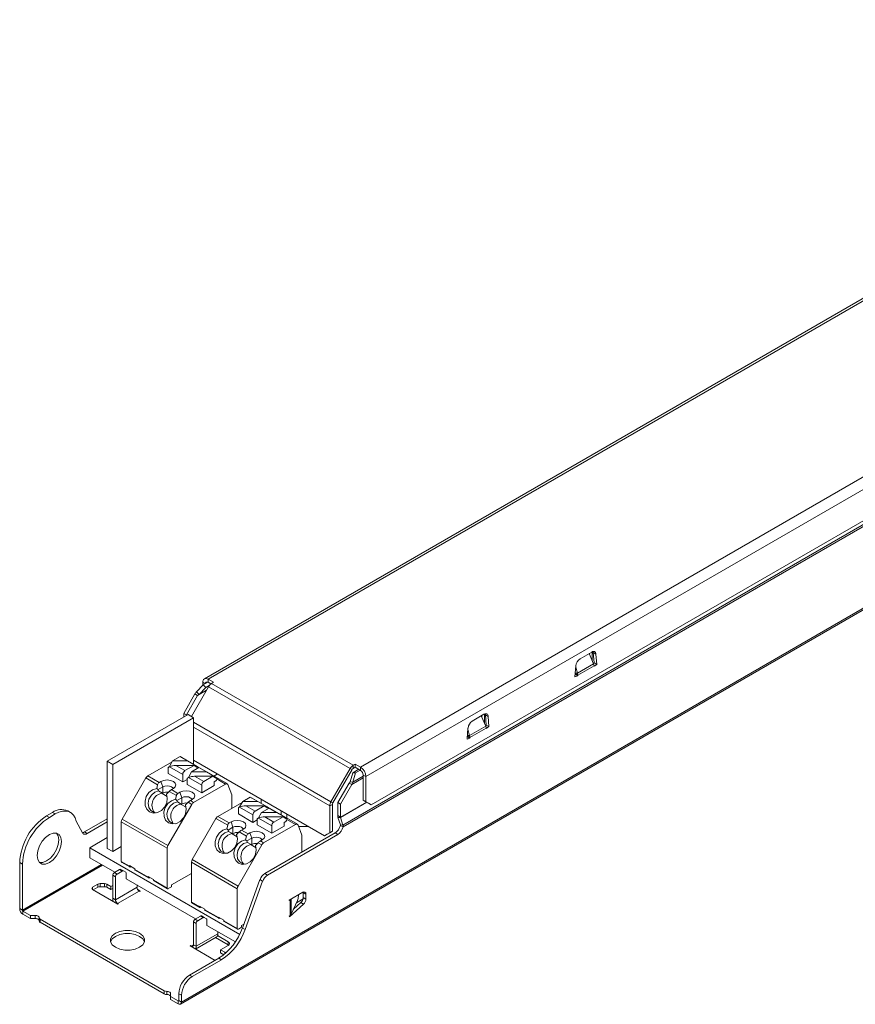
# Model space of a CAD drawing. Header units: millimetres. Extents: x -7 to 212, y -263 to -127.
# Tile 1 of 2: x -7 to 102, y -263 to -133. Entities that reach past the tile are written whole.
import ezdxf

# ---------------------------------------------------------------- set-up
doc = ezdxf.new("R2010")
doc.units = ezdxf.units.MM

msp = doc.modelspace()

# ---------------------------------------------------------------- linework, layer by layer
at = {"color": 7, "linetype": 'Continuous', "lineweight": 15}
for p, q in [((166.6, -133.46), (16.91, -219.87)), ((167.1, -133.51), (17.41, -219.92)), ((187.09, -145.05), (37.4, -231.46)), ((187.8, -146.27), (38.11, -232.69)), ((13.78, -262.51), (211.77, -148.22)), ((211.9, -147.94), (13.91, -262.24)), ((35.08, -239.05), (190.65, -149.24)), ((35.1, -239.28), (190.71, -149.45)), ((38.81, -236.39), (187.09, -150.79)), ((66.19, -217.24), (67.72, -216.36)), ((67.37, -216.56), (67.97, -217.9)), ((67.43, -216.52), (67.43, -216.69)), ((67.78, -216.32), (67.78, -217.48)), ((68.28, -216.63), (67.93, -216.43)), ((67.93, -216.43), (68.03, -217.77)), ((68.28, -216.63), (68.39, -217.98)), ((65.84, -219.14), (67.97, -217.9)), ((67.94, -217.83), (68.03, -217.77)), ((68.39, -217.98), (68.03, -217.77)), ((68.03, -218.22), (68.39, -217.98)), ((65.52, -219.63), (65.63, -218.16)), ((65.84, -219.14), (65.52, -219.15)), ((65.88, -219.4), (65.53, -219.19)), ((65.88, -219.46), (65.55, -219.27)), ((65.84, -219.14), (65.62, -218.36)), ((65.88, -219.4), (68.03, -218.16)), ((65.88, -219.46), (65.88, -219.4)), ((68.03, -218.16), (68.03, -218.22)), ((15.89, -221.57), (16.77, -220.67)), ((16.7, -220.74), (16.7, -220.33)), ((16.77, -220.67), (17.38, -220.32)), ((16.77, -220.67), (17.1, -221.02)), ((17.41, -219.92), (18.11, -220.33)), ((17.41, -220.33), (17.41, -219.92)), ((17.41, -220.33), (17.77, -220.54)), ((17.86, -220.48), (18.11, -220.33)), ((17.86, -220.48), (36.43, -231.2)), ((65.52, -219.63), (65.88, -219.46)), ((14.2, -224.41), (15.68, -221.85)), ((15.21, -224.8), (17.46, -220.9)), ((15.68, -221.85), (16.03, -222.05)), ((15.89, -221.57), (16.21, -221.92)), ((16.03, -222.05), (16.21, -221.92)), ((16.21, -221.92), (17.1, -221.02)), ((17.1, -221.02), (17.56, -220.75)), ((17.46, -220.9), (36.03, -231.63)), ((14.56, -224.61), (16.03, -222.05)), ((14.79, -224.56), (4.18, -230.68)), ((14.2, -224.41), (14.56, -224.61)), ((14.2, -224.9), (14.2, -224.41)), ((15.49, -224.97), (14.79, -224.56)), ((52.05, -225.4), (53.57, -224.52)), ((53.64, -224.49), (53.64, -225.64)), ((54.14, -224.79), (53.78, -224.59)), ((53.78, -224.59), (53.89, -225.94)), ((15.49, -224.97), (4.89, -231.09)), ((14.56, -224.69), (14.56, -224.61)), ((15.49, -231.08), (15.49, -224.97)), ((53.23, -224.72), (53.83, -226.07)), ((53.29, -224.69), (53.29, -224.85)), ((54.14, -224.79), (54.24, -226.14)), ((51.38, -227.79), (51.49, -226.32)), ((51.69, -227.3), (51.47, -226.53)), ((51.69, -227.3), (53.83, -226.07)), ((51.74, -227.56), (53.89, -226.32)), ((53.8, -226), (53.89, -225.94)), ((54.24, -226.14), (53.89, -225.94)), ((53.89, -226.38), (54.24, -226.14)), ((53.89, -226.32), (53.89, -226.38)), ((51.69, -227.3), (51.38, -227.31)), ((51.38, -227.79), (51.73, -227.63)), ((51.74, -227.56), (51.39, -227.36)), ((51.73, -227.63), (51.41, -227.44)), ((51.73, -227.63), (51.74, -227.56)), ((4.89, -231.09), (4.18, -230.68)), ((4.18, -230.68), (4.18, -242.12)), ((9.49, -232.6), (12.68, -230.76)), ((12.74, -230.64), (12.34, -231.36)), ((13.73, -230.07), (12.74, -230.64)), ((12.74, -230.64), (14.71, -230.64)), ((13.73, -230.07), (14.71, -230.64)), ((19.93, -233.64), (13.92, -230.17)), ((15.96, -231.36), (14.71, -230.64)), ((32.65, -240.46), (15.49, -230.55)), ((36.43, -231.2), (36.69, -231.06)), ((36.69, -231.06), (37.4, -231.46)), ((36.69, -231.06), (36.69, -231.46)), ((4.89, -231.09), (4.89, -242.52)), ((12.34, -231.36), (12.17, -231.46)), ((12.17, -232.28), (12.17, -231.46)), ((12.17, -231.46), (12.2, -231.48)), ((14.08, -233.38), (12.17, -232.28)), ((12.2, -231.48), (12.34, -231.39)), ((12.34, -231.36), (12.39, -231.36)), ((14.08, -232.4), (12.34, -231.39)), ((13.17, -231.22), (14.37, -231.91)), ((13.17, -231.22), (15.56, -231.22)), ((14.37, -231.91), (15.56, -231.22)), ((15.22, -232.07), (14.82, -232.79)), ((16.2, -231.5), (15.22, -232.07)), ((15.22, -232.07), (17.19, -232.07)), ((15.56, -231.22), (15.96, -231.48)), ((15.78, -231.36), (15.96, -231.36)), ((16.06, -231.42), (15.96, -231.36)), ((15.96, -231.48), (16.06, -231.42)), ((16.06, -231.42), (16.06, -231.59)), ((16.2, -231.5), (17.19, -232.07)), ((18.44, -232.79), (17.19, -232.07)), ((33.52, -235.98), (36.03, -231.63)), ((33.77, -236.12), (36.28, -231.77)), ((36.28, -231.77), (36.03, -231.63)), ((36.39, -232.18), (36.05, -233.39)), ((36.72, -232.2), (36.38, -233.41)), ((36.39, -232.18), (37.16, -231.73)), ((36.72, -232.2), (36.39, -232.18)), ((36.43, -231.61), (36.43, -231.2)), ((36.43, -231.61), (36.69, -231.46)), ((36.69, -231.46), (37.4, -231.87)), ((36.72, -232.2), (37.34, -231.84)), ((37.4, -231.87), (37.4, -231.46)), ((9.24, -232.87), (6.13, -238.26)), ((10.78, -233.75), (9.24, -232.87)), ((10.98, -233.46), (9.49, -232.6)), ((11.22, -233.32), (10.98, -233.46)), ((11.22, -233.32), (11.47, -234.03)), ((14.08, -233.38), (14.08, -232.4)), ((14.65, -233.05), (14.08, -233.38)), ((14.82, -232.79), (14.65, -232.89)), ((14.65, -233.71), (14.65, -232.89)), ((14.65, -232.89), (14.68, -232.91)), ((14.68, -232.91), (14.81, -232.82)), ((16.56, -233.83), (14.81, -232.82)), ((14.82, -232.79), (14.86, -232.79)), ((15.64, -232.65), (16.84, -233.34)), ((15.64, -232.65), (18.04, -232.65)), ((16.84, -233.34), (18.04, -232.65)), ((18.04, -232.65), (18.44, -232.91)), ((18.61, -232.35), (18.16, -232.62)), ((18.18, -233.38), (18.4, -233.26)), ((18.18, -233.38), (18.18, -233.87)), ((18.26, -232.79), (18.44, -232.79)), ((18.54, -232.85), (18.44, -232.79)), ((18.44, -232.91), (18.54, -232.85)), ((18.54, -232.85), (18.54, -233.01)), ((35.89, -233.53), (34.41, -236.09)), ((36.05, -233.39), (35.89, -233.53)), ((35.89, -233.53), (36.24, -233.73)), ((36.38, -233.41), (36.05, -233.39)), ((37.75, -232.48), (37.75, -235.78)), ((37.75, -232.48), (38.11, -232.69)), ((38.11, -232.69), (38.11, -235.98)), ((10.66, -234.24), (10.78, -233.75)), ((10.84, -234.4), (11.47, -234.03)), ((10.9, -234.57), (11.4, -234.86)), ((11.47, -234.85), (11.38, -234.9)), ((11.38, -234.9), (11.4, -234.86)), ((11.38, -234.9), (12.03, -235.28)), ((11.47, -234.03), (11.47, -234.85)), ((12.3, -234.63), (11.94, -234.98)), ((13.25, -235.18), (12.3, -234.63)), ((12.85, -234.26), (12.6, -234.4)), ((12.6, -234.4), (13.45, -234.89)), ((13.45, -234.89), (13.69, -234.75)), ((13.69, -234.75), (13.94, -235.46)), ((16.56, -234.81), (14.65, -233.71)), ((19.68, -233.66), (15.5, -236.07)), ((16.56, -234.81), (16.56, -233.83)), ((18.18, -233.87), (16.56, -234.81)), ((20.52, -235.06), (20.01, -233.74)), ((36.24, -233.73), (34.76, -236.29)), ((13.25, -235.18), (13.13, -235.66)), ((13.94, -235.46), (13.31, -235.83)), ((13.88, -236.29), (13.38, -236)), ((13.94, -235.46), (13.94, -236.28)), ((14.78, -236.06), (14.42, -236.41)), ((15.25, -236.34), (14.78, -236.06)), ((15.32, -235.69), (15.08, -235.83)), ((15.08, -235.83), (15.5, -236.07)), ((18.68, -237.91), (21.87, -236.07)), ((20.52, -236.85), (20.52, -235.06)), ((21.94, -235.95), (21.54, -236.67)), ((22.92, -235.38), (21.94, -235.95)), ((21.94, -235.95), (23.91, -235.95)), ((22.92, -235.38), (23.91, -235.95)), ((29.12, -238.94), (23.11, -235.47)), ((25.16, -236.67), (23.91, -235.95)), ((24.35, -236.19), (24.35, -235.66)), ((24.35, -235.67), (24.35, -235.74)), ((33.77, -236.12), (33.52, -235.98)), ((34.41, -236.09), (34.76, -236.29)), ((34.41, -236.09), (34.41, -237.81)), ((38.11, -235.98), (37.75, -235.78)), ((38.46, -236.19), (37.75, -235.78)), ((38.81, -236.39), (38.11, -235.98)), ((38.81, -236.39), (38.46, -236.19)), ((-3.78, -237.83), (-3, -237.38)), ((-2.65, -237.59), (-3, -237.38)), ((-0.65, -237.39), (-1, -237.19)), ((12.14, -241.73), (15.25, -236.34)), ((13.94, -236.28), (13.85, -236.33)), ((13.88, -236.29), (13.85, -236.33)), ((13.85, -236.33), (14.51, -236.71)), ((21.54, -236.67), (21.37, -236.77)), ((21.37, -237.59), (21.37, -236.77)), ((21.37, -236.77), (21.4, -236.79)), ((21.4, -236.79), (21.53, -236.7)), ((23.28, -237.71), (21.53, -236.7)), ((21.54, -236.67), (21.58, -236.67)), ((22.36, -236.53), (23.56, -237.22)), ((22.36, -236.53), (24.76, -236.53)), ((23.56, -237.22), (24.76, -236.53)), ((24.41, -237.38), (24.01, -238.1)), ((25.4, -236.81), (24.41, -237.38)), ((24.41, -237.38), (26.38, -237.38)), ((24.76, -236.53), (25.16, -236.79)), ((24.98, -236.67), (25.16, -236.67)), ((25.26, -236.73), (25.16, -236.67)), ((25.16, -236.79), (25.26, -236.73)), ((25.26, -236.73), (25.26, -236.89)), ((25.4, -236.81), (26.38, -237.38)), ((27.63, -238.1), (26.38, -237.38)), ((26.97, -237.18), (26.97, -237.7)), ((33.71, -236.33), (33.36, -236.54)), ((33.36, -240.05), (33.36, -236.54)), ((33.71, -239.84), (33.71, -236.33)), ((34.76, -236.29), (34.76, -238.01)), ((-3.78, -237.83), (-3.42, -238.04)), ((-3.42, -238.04), (-2.65, -237.59)), ((0.11, -238.54), (0.91, -240.05)), ((1.2, -239.95), (4.18, -238.23)), ((1.55, -240.15), (4.18, -238.64)), ((6.02, -243.83), (6.02, -238.61)), ((6.02, -238.61), (12.03, -242.08)), ((6.13, -238.26), (12.14, -241.73)), ((18.43, -238.17), (15.32, -243.57)), ((19.97, -239.06), (18.43, -238.17)), ((20.17, -238.77), (18.68, -237.91)), ((20.41, -238.63), (20.17, -238.77)), ((20.41, -238.63), (20.66, -239.34)), ((23.28, -238.69), (21.37, -237.59)), ((23.28, -238.69), (23.28, -237.71)), ((23.84, -238.36), (23.28, -238.69)), ((24.01, -238.1), (23.84, -238.2)), ((23.84, -239.01), (23.84, -238.2)), ((23.84, -238.2), (23.87, -238.22)), ((23.87, -238.22), (24, -238.13)), ((25.75, -239.14), (24, -238.13)), ((24.01, -238.1), (24.06, -238.1)), ((24.84, -237.96), (26.03, -238.65)), ((24.84, -237.96), (27.23, -237.96)), ((26.03, -238.65), (27.23, -237.96)), ((27.23, -237.96), (27.63, -238.22)), ((27.38, -238.69), (27.59, -238.57)), ((27.38, -238.69), (27.38, -239.18)), ((27.45, -238.1), (27.63, -238.1)), ((27.73, -238.16), (27.63, -238.1)), ((27.63, -238.22), (27.73, -238.16)), ((27.72, -238.14), (27.72, -237.61)), ((27.73, -238.16), (27.73, -238.32)), ((34.41, -237.81), (34.76, -238.01)), ((34.44, -238.03), (34.76, -239.02)), ((34.44, -238.03), (34.77, -238.05)), ((34.77, -238.05), (35.08, -239.04)), ((1.2, -239.95), (1.55, -240.15)), ((19.85, -239.54), (19.97, -239.06)), ((20.03, -239.71), (20.66, -239.34)), ((20.09, -239.88), (20.59, -240.17)), ((20.66, -239.34), (20.66, -240.16)), ((21.49, -239.94), (21.14, -240.28)), ((22.45, -240.49), (21.49, -239.94)), ((22.04, -239.57), (21.8, -239.71)), ((21.8, -239.71), (22.64, -240.2)), ((22.64, -240.2), (22.89, -240.06)), ((22.89, -240.06), (23.13, -240.77)), ((25.75, -240.12), (23.84, -239.01)), ((28.87, -238.97), (24.69, -241.38)), ((24.84, -245.41), (34.06, -240.08)), ((25.75, -240.12), (25.75, -239.14)), ((27.38, -239.18), (25.75, -240.12)), ((29.71, -240.36), (29.2, -239.05)), ((30.32, -239.25), (29.28, -239.25)), ((30.35, -239.13), (30.35, -239.25)), ((32.65, -240.46), (33.36, -240.05)), ((33.71, -239.84), (33, -240.25)), ((33.36, -240.05), (33.71, -239.84)), ((34.06, -240.08), (34.41, -240.29)), ((34.74, -239.08), (35.1, -239.28)), ((35.08, -239.04), (34.76, -239.02)), ((34.76, -239.02), (34.76, -239.03)), ((35.08, -239.05), (34.76, -239.03)), ((35.08, -239.04), (35.08, -239.05)), ((4.18, -240.69), (1.88, -242.01)), ((20.66, -240.16), (20.57, -240.21)), ((20.57, -240.21), (20.59, -240.17)), ((20.57, -240.21), (21.22, -240.59)), ((22.45, -240.49), (22.33, -240.97)), ((23.13, -240.77), (22.5, -241.13)), ((23.07, -241.59), (22.57, -241.31)), ((23.13, -240.77), (23.13, -241.59)), ((23.97, -241.37), (23.61, -241.71)), ((24.44, -241.64), (23.97, -241.37)), ((24.51, -240.99), (24.27, -241.13)), ((24.27, -241.13), (24.69, -241.38)), ((25.19, -245.61), (34.41, -240.29)), ((29.71, -242.59), (29.71, -240.36)), ((33, -240.25), (32.65, -240.46)), ((1.88, -242.01), (1.88, -243.32)), ((1.88, -242.01), (21.55, -253.37)), ((4.89, -242.52), (4.18, -242.12)), ((4.89, -242.52), (6.02, -241.87)), ((12.03, -242.08), (12.03, -247.3)), ((21.33, -247.04), (24.44, -241.64)), ((23.07, -241.59), (23.04, -241.64)), ((23.13, -241.59), (23.04, -241.64)), ((23.04, -241.64), (23.7, -242.02)), ((-7.31, -243.96), (-6.96, -244.16)), ((-7.31, -243.96), (-7.31, -249.99)), ((1.88, -243.32), (5.18, -245.22)), ((6.02, -243.83), (7.08, -244.45)), ((6.06, -243.92), (7.12, -244.54)), ((15.21, -249.14), (15.21, -243.92)), ((15.21, -243.92), (21.22, -247.39)), ((15.32, -243.57), (21.33, -247.04)), ((-6.96, -244.16), (-6.96, -250.19)), ((5.11, -245.26), (5.8, -244.87)), ((5.46, -245.47), (6.15, -245.07)), ((5.8, -244.87), (6.15, -245.07)), ((5.95, -244.85), (6.3, -245.06)), ((6.3, -245.06), (6.6, -245.23)), ((7.08, -244.36), (7.79, -244.77)), ((7.08, -244.45), (7.08, -244.36)), ((7.29, -244.49), (7.22, -244.53)), ((7.79, -244.77), (7.79, -244.85)), ((7.79, -244.85), (9.56, -245.87)), ((7.83, -244.95), (9.6, -245.97)), ((4.9, -248.63), (4.9, -245.63)), ((4.9, -245.63), (5.25, -245.84)), ((5.11, -245.26), (5.46, -245.47)), ((5.25, -248.83), (5.25, -245.84)), ((6.66, -245.37), (6.66, -246.08)), ((6.66, -246.08), (15.77, -251.34)), ((9.56, -245.79), (10.26, -246.2)), ((9.56, -245.87), (9.56, -245.79)), ((9.77, -245.91), (9.7, -245.96)), ((10.26, -246.2), (10.26, -246.28)), ((10.26, -246.28), (12.03, -247.3)), ((10.31, -246.37), (12.07, -247.39)), ((12.6, -246.89), (15.21, -245.38)), ((21.91, -252.54), (24.21, -246.2)), ((22.26, -252.74), (24.56, -246.41)), ((24.56, -246.41), (24.21, -246.2)), ((25.19, -245.61), (24.84, -245.41)), ((2.26, -247.19), (2.95, -246.79)), ((2.26, -247.51), (5.56, -249.42)), ((2.33, -247.55), (2.95, -247.2)), ((2.95, -247.2), (2.95, -246.79)), ((3.23, -246.72), (3.83, -246.72)), ((3.23, -247.13), (3.23, -246.72)), ((3.23, -247.13), (3.83, -247.13)), ((3.83, -247.13), (3.83, -246.72)), ((4.11, -246.79), (4.66, -247.1)), ((4.11, -247.2), (4.11, -246.79)), ((4.11, -247.2), (4.66, -247.51)), ((4.66, -247.1), (4.9, -246.97)), ((4.66, -247.51), (4.66, -247.1)), ((4.66, -247.51), (4.9, -247.38)), ((8.08, -247.2), (5.25, -248.83)), ((8.36, -247.69), (5.53, -249.32)), ((8.08, -246.9), (8.08, -247.2)), ((8.17, -247.5), (8.35, -247.6)), ((8.53, -247.7), (8.35, -247.6)), ((8.35, -247.68), (8.35, -247.6)), ((8.36, -247.69), (8.46, -247.74)), ((8.46, -247.74), (8.53, -247.7)), ((12.6, -247.14), (12.17, -247.38)), ((12.6, -246.89), (12.6, -247.14)), ((21.22, -247.39), (21.22, -252.61)), ((29.88, -247.82), (29.89, -247.89)), ((5.25, -248.83), (4.9, -248.63)), ((28.05, -248.87), (29.82, -247.85)), ((28.05, -248.95), (28.05, -248.87)), ((28.05, -248.95), (28.17, -248.88)), ((28.17, -250.89), (28.17, -248.88)), ((28.31, -248.76), (28.34, -248.7)), ((28.31, -250.74), (28.31, -248.76)), ((28.31, -250.74), (29.11, -248.95)), ((28.99, -249.23), (29.87, -248.72)), ((29.24, -248.35), (29.24, -248.18)), ((30.24, -248.09), (29.89, -247.89)), ((29.89, -248.55), (29.89, -247.89)), ((30.24, -248.76), (29.89, -248.55)), ((30.24, -248.76), (30.24, -248.09)), ((-6.96, -250.19), (-7.31, -249.99)), ((-6.89, -250.32), (-5.9, -250.89)), ((-6.89, -250.32), (-6.89, -250.72)), ((5.63, -249.38), (5.53, -249.32)), ((5.56, -249.42), (5.63, -249.38)), ((15.21, -249.14), (16.28, -249.75)), ((15.26, -249.23), (16.32, -249.84)), ((16.28, -249.67), (16.98, -250.08)), ((16.28, -249.75), (16.28, -249.67)), ((16.49, -249.79), (16.42, -249.83)), ((16.98, -250.08), (16.98, -250.16)), ((16.98, -250.16), (18.75, -251.18)), ((17.02, -250.25), (18.79, -251.27)), ((28.07, -251.06), (29.93, -249.41)), ((28.61, -250.06), (29.57, -249.21)), ((29.93, -249.41), (29.57, -249.21)), ((-6.89, -250.72), (-5.9, -251.3)), ((-5.9, -250.89), (-5.26, -250.89)), ((-5.9, -251.3), (-5.9, -250.89)), ((-5.9, -251.3), (-5.26, -251.3)), ((-5.26, -251.3), (-5.26, -250.89)), ((-4.76, -251.59), (-4.76, -251.18)), ((11.62, -260.76), (-4.61, -251.39)), ((-4.61, -251.39), (-4.61, -251.79)), ((15.7, -251.38), (16.39, -250.98)), ((16.05, -251.58), (15.7, -251.38)), ((16.05, -251.58), (16.74, -251.18)), ((16.74, -251.18), (16.39, -250.98)), ((16.89, -251.17), (16.54, -250.96)), ((16.89, -251.17), (17.19, -251.34)), ((17.25, -251.48), (17.25, -252.19)), ((18.75, -251.1), (19.46, -251.51)), ((18.75, -251.18), (18.75, -251.1)), ((18.96, -251.22), (18.89, -251.26)), ((19.46, -251.51), (19.46, -251.59)), ((19.46, -251.59), (21.22, -252.61)), ((19.5, -251.68), (21.27, -252.7)), ((28.05, -250.99), (28.17, -250.89)), ((28.07, -251.06), (28.05, -250.99)), ((11.62, -261.17), (-4.61, -251.79)), ((15.84, -251.95), (15.49, -251.75)), ((15.49, -251.75), (15.49, -254.74)), ((15.84, -251.95), (15.84, -254.94)), ((17.25, -252.19), (20.98, -254.35)), ((21.79, -252.45), (21.37, -252.69)), ((21.79, -252.2), (22.09, -252.03)), ((21.79, -252.2), (21.79, -252.45)), ((22.26, -252.74), (21.91, -252.54)), ((15.75, -255.3), (18.48, -253.72)), ((18.67, -253.31), (15.84, -254.94)), ((20.03, -254.75), (18.36, -253.79)), ((20.03, -254.35), (18.63, -253.54)), ((18.67, -253.01), (18.67, -253.31)), ((15.1, -254.85), (15.03, -254.89)), ((15.03, -254.89), (18.31, -256.78)), ((15.2, -254.9), (15.1, -254.85)), ((15.1, -254.93), (15.1, -254.85)), ((15.49, -254.74), (15.84, -254.94)), ((19.04, -255.41), (20.03, -254.84)), ((19.59, -255.72), (19.04, -255.41)), ((19.04, -255.81), (19.04, -255.41)), ((20.03, -254.75), (20.03, -254.35)), ((20.09, -254.79), (20.03, -254.75)), ((14.97, -258.71), (18.79, -256.5)), ((15.32, -258.91), (19.14, -256.71)), ((19.14, -256.71), (18.79, -256.5)), ((19.45, -256.05), (19.04, -255.81)), ((15.32, -258.91), (14.97, -258.71)), ((11.62, -261.17), (11.62, -260.76)), ((11.98, -260.84), (11.98, -261.25)), ((12.49, -261.91), (12.49, -261.13)), ((12.49, -261.5), (13.48, -262.07)), ((12.49, -261.91), (13.48, -262.48)), ((13.91, -261.36), (13.55, -261.16)), ((13.55, -262.03), (13.55, -261.16)), ((13.55, -262.03), (13.91, -262.24)), ((13.91, -262.24), (13.91, -261.36)), ((13.48, -262.07), (13.48, -262.48))]:
    msp.add_line(p, q, dxfattribs=at)
at = {"color": 8, "linetype": 'Continuous', "lineweight": 15}
for p, q in [((17.03, -220.52), (16.7, -220.33)), ((17.18, -221.39), (16.03, -222.05)), ((17.2, -221.35), (16.21, -221.92)), ((15.49, -225.57), (33.52, -235.98)), ((15.49, -226.22), (33.36, -236.54)), ((16.07, -231.58), (16.06, -231.58)), ((19.68, -233.66), (18.54, -233)), ((36.24, -233.73), (37.75, -232.86)), ((36.38, -233.41), (37.75, -232.62)), ((34.76, -238.01), (38.19, -236.03)), ((34.77, -238.05), (38.22, -236.05)), ((25.26, -236.89), (25.26, -236.88)), ((28.87, -238.97), (27.73, -238.31)), ((3.41, -244.21), (-6.96, -250.19)), ((3.56, -244.29), (-6.89, -250.32)), ((2.26, -247.51), (2.26, -247.19)), ((28.1, -248.84), (28.17, -248.88)), ((28.26, -248.75), (28.31, -248.76)), ((5.53, -249.32), (5.53, -249.4)), ((15.49, -254.74), (15.2, -254.9)), ((15.2, -254.9), (15.2, -254.99)), ((19.59, -255.93), (19.59, -255.72)), ((13.55, -262.03), (13.48, -262.07))]:
    msp.add_line(p, q, dxfattribs=at)
at = {"color": 7, "linetype": 'Continuous', "lineweight": 15, "flags": 128}
for points in [[(67.72, -216.36), (67.82, -216.31), (67.92, -216.29), (68.01, -216.29), (68.1, -216.31), (68.17, -216.36), (68.22, -216.43), (68.26, -216.52), (68.28, -216.63)], [(67.9, -216.29), (67.91, -216.32), (67.93, -216.43)], [(17.41, -220.33), (17.34, -220.3), (17.27, -220.29), (17.21, -220.29), (17.16, -220.31), (17.11, -220.34), (17.08, -220.4), (17.06, -220.46), (17.06, -220.5)], [(53.57, -224.52), (53.68, -224.47), (53.78, -224.45), (53.87, -224.45), (53.96, -224.47), (54.03, -224.52), (54.08, -224.6), (54.12, -224.69), (54.14, -224.79)], [(53.76, -224.45), (53.76, -224.48), (53.78, -224.59)], [(11.22, -233.32), (11.59, -233.18), (12.03, -233.13), (12.47, -233.18), (12.85, -233.32), (13.09, -233.54), (13.18, -233.79), (13.09, -234.04), (12.85, -234.26)], [(19.68, -233.66), (19.73, -233.64), (19.78, -233.62), (19.83, -233.61), (19.88, -233.62), (19.92, -233.63), (19.96, -233.66), (19.99, -233.7), (20.01, -233.74)], [(11.94, -234.98), (12.05, -235.53), (11.97, -236.13), (11.7, -236.69), (11.28, -237.13), (10.76, -237.41), (10.22, -237.47), (9.73, -237.32), (9.36, -236.98), (9.15, -236.48), (9.13, -235.89), (9.3, -235.3), (9.65, -234.79), (10.12, -234.42), (10.66, -234.24)], [(10.69, -237.43), (10.31, -237.39), (9.89, -237.15), (9.62, -236.73), (9.53, -236.19), (9.65, -235.63), (9.96, -235.12), (10.4, -234.75), (10.9, -234.57)], [(11.47, -234.03), (11.73, -233.93), (12.03, -233.9), (12.34, -233.93), (12.6, -234.03), (12.77, -234.18), (12.82, -234.27)], [(13.69, -234.75), (14.07, -234.61), (14.51, -234.55), (14.95, -234.61), (15.32, -234.75), (15.57, -234.96), (15.66, -235.22), (15.57, -235.47), (15.32, -235.69)], [(13.13, -235.66), (12.6, -235.85), (12.13, -236.22), (11.78, -236.73), (11.6, -237.32), (11.62, -237.9), (11.83, -238.4), (12.21, -238.75), (12.7, -238.9), (13.24, -238.84), (13.75, -238.56), (14.17, -238.11), (14.44, -237.56), (14.53, -236.96), (14.42, -236.41)], [(13.38, -236), (12.87, -236.18), (12.43, -236.55), (12.13, -237.06), (12.01, -237.62), (12.09, -238.16), (12.36, -238.58), (12.78, -238.82), (13.17, -238.86)], [(13.94, -235.46), (14.2, -235.36), (14.51, -235.33), (14.81, -235.36), (15.07, -235.46), (15.25, -235.61), (15.29, -235.7)], [(0.11, -238.54), (-0.03, -238.1), (-0.25, -237.73), (-0.54, -237.46), (-0.88, -237.28), (-1.28, -237.2), (-1.71, -237.23), (-2.17, -237.36), (-2.65, -237.59)], [(20.41, -238.63), (20.78, -238.48), (21.22, -238.43), (21.66, -238.48), (22.04, -238.63), (22.29, -238.84), (22.37, -239.1), (22.29, -239.35), (22.04, -239.57)], [(-1.83, -241.2), (-1.91, -240.68), (-2.14, -240.3), (-2.49, -240.09), (-2.93, -240.09), (-3.42, -240.28), (-3.91, -240.66), (-4.36, -241.17), (-4.71, -241.78), (-4.94, -242.42), (-5.01, -243.04), (-4.94, -243.56), (-4.71, -243.94), (-4.36, -244.15), (-3.91, -244.15), (-3.42, -243.96), (-2.93, -243.58), (-2.49, -243.07), (-2.14, -242.46), (-1.91, -241.81), (-1.83, -241.2)], [(-2.19, -241), (-2.26, -240.47), (-2.49, -240.09)], [(21.14, -240.28), (21.25, -240.84), (21.16, -241.43), (20.89, -241.99), (20.47, -242.44), (19.95, -242.71), (19.42, -242.78), (18.93, -242.63), (18.55, -242.28), (18.34, -241.78), (18.32, -241.2), (18.5, -240.61), (18.84, -240.1), (19.32, -239.72), (19.85, -239.54)], [(19.88, -242.74), (19.5, -242.7), (19.08, -242.46), (18.81, -242.03), (18.73, -241.5), (18.85, -240.94), (19.15, -240.43), (19.59, -240.06), (20.09, -239.88)], [(20.66, -239.34), (20.92, -239.24), (21.22, -239.21), (21.53, -239.24), (21.79, -239.34), (21.96, -239.49), (22.01, -239.58)], [(22.89, -240.06), (23.26, -239.91), (23.7, -239.86), (24.14, -239.91), (24.51, -240.06), (24.76, -240.27), (24.85, -240.53), (24.76, -240.78), (24.51, -240.99)], [(28.87, -238.97), (28.92, -238.94), (28.98, -238.93), (29.03, -238.92), (29.07, -238.93), (29.12, -238.94), (29.15, -238.97), (29.18, -239), (29.2, -239.05)], [(30.53, -239.23), (30.46, -239.24), (30.32, -239.25)], [(-4.71, -243.94), (-4.27, -243.95), (-3.78, -243.75), (-3.28, -243.38), (-2.84, -242.86), (-2.49, -242.25), (-2.26, -241.61), (-2.19, -241)], [(22.33, -240.97), (21.79, -241.15), (21.32, -241.52), (20.97, -242.04), (20.79, -242.63), (20.81, -243.21), (21.02, -243.71), (21.4, -244.06), (21.89, -244.21), (22.43, -244.14), (22.94, -243.87), (23.36, -243.42), (23.64, -242.86), (23.72, -242.27), (23.61, -241.71)], [(22.57, -241.31), (22.06, -241.48), (21.62, -241.86), (21.32, -242.36), (21.2, -242.93), (21.28, -243.46), (21.56, -243.88), (21.97, -244.13), (22.36, -244.16)], [(23.13, -240.77), (23.39, -240.67), (23.7, -240.63), (24.01, -240.67), (24.27, -240.77), (24.44, -240.92), (24.49, -241.01)], [(-4.76, -251.18), (-4.76, -251.12), (-4.79, -251.07), (-4.84, -251.02), (-4.9, -250.97), (-4.98, -250.94), (-5.06, -250.91), (-5.16, -250.89), (-5.26, -250.89)], [(-4.76, -251.59), (-4.76, -251.53), (-4.79, -251.48), (-4.84, -251.43), (-4.9, -251.38), (-4.98, -251.35), (-5.06, -251.32), (-5.16, -251.3), (-5.26, -251.3)], [(8.42, -253.23), (7.85, -253), (7.18, -252.87), (6.48, -252.87), (5.81, -253), (5.24, -253.23), (4.83, -253.56), (4.61, -253.95), (4.61, -254.36), (4.83, -254.74), (5.24, -255.07), (5.81, -255.31), (6.48, -255.44), (7.18, -255.44), (7.85, -255.31), (8.42, -255.07), (8.84, -254.74), (9.05, -254.36), (9.05, -253.95), (8.84, -253.56), (8.42, -253.23)], [(8.42, -253.64), (7.85, -253.4), (7.18, -253.28), (6.48, -253.28), (5.81, -253.4), (5.24, -253.64), (4.83, -253.97), (4.61, -254.36)], [(9.05, -254.36), (8.84, -253.97), (8.42, -253.64)], [(11.98, -260.84), (12.08, -260.85), (12.18, -260.86), (12.26, -260.89), (12.34, -260.93), (12.4, -260.97), (12.45, -261.02), (12.48, -261.07), (12.49, -261.13)], [(11.98, -261.25), (12.08, -261.26), (12.18, -261.27), (12.26, -261.3), (12.34, -261.33), (12.4, -261.38), (12.45, -261.43), (12.48, -261.48), (12.49, -261.54)]]:
    msp.add_lwpolyline(points, dxfattribs=at)
at = {"color": 7, "linetype": 'Continuous', "lineweight": 15}
for centre, radius, start, end in [((66.87, -218.28), 1.24, 122.8009, 174.311), ((17.13, -220.26), 0.437, 50.7967, 189.214), ((18.47, -221.46), 1.15, 121.9547, 151.1444), ((16.89, -222.54), 1.4, 135.8465, 150.1613), ((52.73, -226.45), 1.24, 122.8009, 174.311), ((13.83, -230.32), 0.174, 60.2163, 82.9867), ((13.12, -233.07), 1.85, 88.466, 114.9737), ((14.7, -232.43), 0.615, 122.6055, 177.3945), ((37.05, -232.18), 1.15, 121.9547, 151.1444), ((36.66, -231.98), 0.433, 121.9547, 151.1444), ((36.57, -232.76), 1.54, 2.6055, 57.3945), ((36.98, -232.52), 0.768, 2.6055, 57.3945), ((9.87, -233.22), 0.721, 121.9547, 151.1444), ((11.23, -233.84), 0.457, 123.1991, 168.7852), ((15.59, -234.5), 1.85, 88.466, 114.9737), ((17.17, -233.86), 0.615, 122.6055, 177.3945), ((18.23, -233), 0.307, 302.6055, 357.3945), ((35.03, -233.03), 1.4, 329.8386, 344.1538), ((11.64, -236.44), 1.6, 98.5324, 216.6905), ((12.03, -235.95), 1.24, 82.2323, 117.1743), ((13.45, -235.81), 1.65, 121.1303, 134.453), ((13.7, -235.27), 0.457, 123.1991, 168.7852), ((14.51, -237.38), 1.24, 82.2323, 117.1743), ((15.93, -237.24), 1.65, 121.1303, 134.453), ((15.88, -236.68), 0.721, 121.9547, 151.1444), ((23.02, -235.63), 0.174, 60.2163, 82.9867), ((34.51, -236.57), 1.15, 148.8563, 178.0435), ((34.14, -236.35), 0.433, 148.8563, 178.0435), ((-1.83, -238.97), 1.97, 64.994, 126.3164), ((14.11, -237.87), 1.6, 98.5324, 216.6905), ((22.31, -238.38), 1.85, 88.466, 114.9737), ((23.89, -237.74), 0.615, 122.6055, 177.3945), ((0.36, -244.31), 7.68, 122.6055, 177.3945), ((0.72, -244.51), 7.68, 122.6055, 177.3945), ((6.74, -238.64), 0.721, 148.8563, 178.0435), ((19.07, -238.52), 0.721, 121.9547, 151.1444), ((20.42, -239.15), 0.457, 123.1991, 168.7852), ((24.79, -239.81), 1.85, 88.466, 114.9737), ((26.36, -239.17), 0.615, 122.6055, 177.3945), ((27.42, -238.31), 0.307, 302.6055, 357.3945), ((35.15, -237.8), 0.741, 180.7767, 198.1169), ((34.89, -238.01), 0.124, 180.7767, 198.1169), ((0.85, -239.38), 0.666, 274.9109, 301.4791), ((1.28, -239.83), 0.429, 211.8461, 310.1546), ((21.22, -241.26), 1.24, 82.2323, 117.1743), ((22.65, -241.11), 1.65, 121.1303, 134.453), ((33.21, -238.77), 1.57, 302.9344, 348.5952), ((33.56, -238.97), 1.57, 302.9344, 348.5952), ((20.83, -241.75), 1.6, 98.5325, 216.6904), ((22.89, -240.58), 0.457, 123.1991, 168.7852), ((25.12, -242.54), 1.65, 121.1303, 134.453), ((25.08, -241.99), 0.721, 121.9547, 151.1444), ((12.75, -242.11), 0.721, 148.8563, 178.0435), ((23.31, -243.18), 1.6, 98.5324, 216.6905), ((23.7, -242.69), 1.24, 82.2323, 117.1743), ((6.12, -243.85), 0.0959, 172.7442, 235.9436), ((15.94, -243.94), 0.721, 148.8563, 178.0435), ((5.89, -244.99), 0.151, 65.686, 125.6182), ((6.24, -245.19), 0.151, 65.686, 125.6182), ((6.51, -245.35), 0.151, 354.3796, 54.302), ((7.17, -244.46), 0.0873, 170.786, 309.2033), ((7.89, -244.87), 0.0959, 172.7442, 235.9436), ((5.36, -245.65), 0.461, 122.6055, 177.3945), ((5.71, -245.86), 0.461, 122.6055, 177.3945), ((9.64, -245.89), 0.0873, 170.786, 309.2033), ((10.36, -246.29), 0.0959, 172.7442, 235.9436), ((25.67, -246.71), 1.54, 122.7046, 160.9114), ((26.02, -246.91), 1.54, 122.7046, 160.9114), ((2.32, -247.35), 0.175, 110.7834, 249.2166), ((3.22, -247.3), 0.577, 88.8559, 118.0402), ((3.22, -247.7), 0.577, 88.8559, 118.0402), ((3.84, -247.3), 0.577, 61.9598, 91.1441), ((3.84, -247.7), 0.577, 61.9598, 91.1441), ((8.69, -247.17), 0.615, 182.6055, 237.3945), ((12.12, -247.32), 0.0873, 170.786, 309.2033), ((21.95, -247.41), 0.721, 148.8563, 178.0435), ((29.98, -248.05), 0.262, 350.786, 129.2033), ((6.1, -248.6), 1.21, 181.329, 204.3682), ((5.86, -248.8), 0.615, 182.6055, 237.3945), ((27.98, -248.54), 0.396, 298.4285, 325.9348), ((27.65, -248.32), 1.59, 336.9525, 359.0117), ((28.95, -248.51), 0.94, 311.6284, 357.0654), ((29.3, -248.71), 0.94, 311.6284, 357.0654), ((-6.39, -249.95), 0.922, 182.6055, 237.3945), ((-6.8, -250.19), 0.154, 182.6055, 237.3945), ((15.31, -249.15), 0.0959, 172.7442, 235.9436), ((16.36, -249.77), 0.0873, 170.786, 309.2033), ((17.08, -250.17), 0.0959, 172.7442, 235.9436), ((-4.51, -251.16), 0.25, 184.7811, 245.7693), ((-4.51, -251.57), 0.25, 184.7811, 245.7693), ((15.95, -251.77), 0.461, 122.6055, 177.3945), ((16.3, -251.97), 0.461, 122.6055, 177.3945), ((16.47, -251.1), 0.151, 65.686, 125.6182), ((16.83, -251.31), 0.151, 65.686, 125.6182), ((17.1, -251.46), 0.151, 354.3796, 54.302), ((18.84, -251.19), 0.0873, 170.786, 309.2033), ((19.55, -251.6), 0.0959, 172.7442, 235.9436), ((14.62, -250.01), 7.71, 302.7046, 340.9114), ((14.97, -250.22), 7.71, 302.7046, 340.9114), ((21.31, -252.62), 0.0873, 170.786, 309.2033), ((18.24, -253.37), 0.432, 304.0564, 7.2558), ((15.31, -254.77), 0.175, 230.7967, 9.214), ((15.32, -254.97), 0.523, 322.5241, 3.0684), ((19.94, -254.59), 0.262, 290.7834, 69.2166), ((19.48, -255.93), 0.236, 23.9594, 62.9041), ((16.62, -261.3), 3.07, 122.6055, 177.3945), ((16.98, -261.5), 3.07, 122.6055, 177.3945), ((11.96, -260.12), 0.724, 241.9903, 271.4796), ((11.96, -260.53), 0.724, 241.9903, 271.4796), ((13.51, -262.04), 0.0437, 230.7967, 9.214), ((13.65, -262.28), 0.262, 230.7967, 9.214)]:
    msp.add_arc(centre, radius, start, end, dxfattribs=at)
for points in [[(67.97, -217.9), (68.01, -217.99), (68.03, -218.08), (68.03, -218.16)], [(65.88, -219.4), (65.88, -219.32), (65.87, -219.23), (65.84, -219.14)], [(53.83, -226.07), (53.87, -226.16), (53.89, -226.24), (53.89, -226.32)], [(51.74, -227.56), (51.74, -227.48), (51.73, -227.39), (51.69, -227.3)], [(10.84, -234.4), (10.78, -234.34), (10.72, -234.29), (10.66, -234.24)], [(10.9, -234.57), (10.88, -234.51), (10.86, -234.46), (10.84, -234.4)], [(11.94, -234.98), (11.95, -235), (11.96, -235.03), (11.97, -235.05)], [(13.31, -235.83), (13.25, -235.77), (13.19, -235.72), (13.13, -235.66)], [(13.31, -235.83), (13.33, -235.88), (13.35, -235.94), (13.38, -236)], [(14.42, -236.41), (14.43, -236.43), (14.43, -236.46), (14.44, -236.48)], [(20.03, -239.71), (19.97, -239.65), (19.91, -239.6), (19.85, -239.54)], [(20.09, -239.88), (20.07, -239.82), (20.05, -239.76), (20.03, -239.71)], [(21.14, -240.28), (21.14, -240.31), (21.15, -240.33), (21.16, -240.36)], [(22.5, -241.13), (22.44, -241.08), (22.39, -241.03), (22.33, -240.97)], [(22.5, -241.13), (22.53, -241.19), (22.55, -241.25), (22.57, -241.31)], [(23.61, -241.71), (23.62, -241.74), (23.63, -241.76), (23.63, -241.79)], [(28.31, -250.74), (28.28, -250.79), (28.23, -250.84), (28.17, -250.89)]]:
    msp.add_open_spline(points, degree=3, dxfattribs=at)
for points, knots in [([(34.76, -239.03), (34.76, -239.03), (34.76, -239.03), (34.76, -239.04), (34.76, -239.04), (34.76, -239.05), (34.76, -239.05), (34.76, -239.06), (34.75, -239.07), (34.75, -239.07), (34.75, -239.07), (34.74, -239.08), (34.74, -239.08)], [0, 0, 0, 0, 0.00001131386, 0.00001131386, 0.00001131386, 0.00002523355, 0.00002523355, 0.00002523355, 0.00004919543, 0.00004919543, 0.00004919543, 0.00005479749, 0.00005479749, 0.00005479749, 0.00005479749]), ([(35.08, -239.05), (35.09, -239.07), (35.09, -239.08), (35.1, -239.1), (35.1, -239.13), (35.11, -239.16), (35.11, -239.19), (35.11, -239.22), (35.1, -239.25), (35.1, -239.28)], [0, 0, 0, 0, 0.0000587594, 0.0000587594, 0.0000587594, 0.0001548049, 0.0001548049, 0.0001548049, 0.0002542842, 0.0002542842, 0.0002542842, 0.0002542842])]:
    msp.add_open_spline(points, degree=3, knots=knots, dxfattribs=at)

doc.saveas('drawing.dxf')
